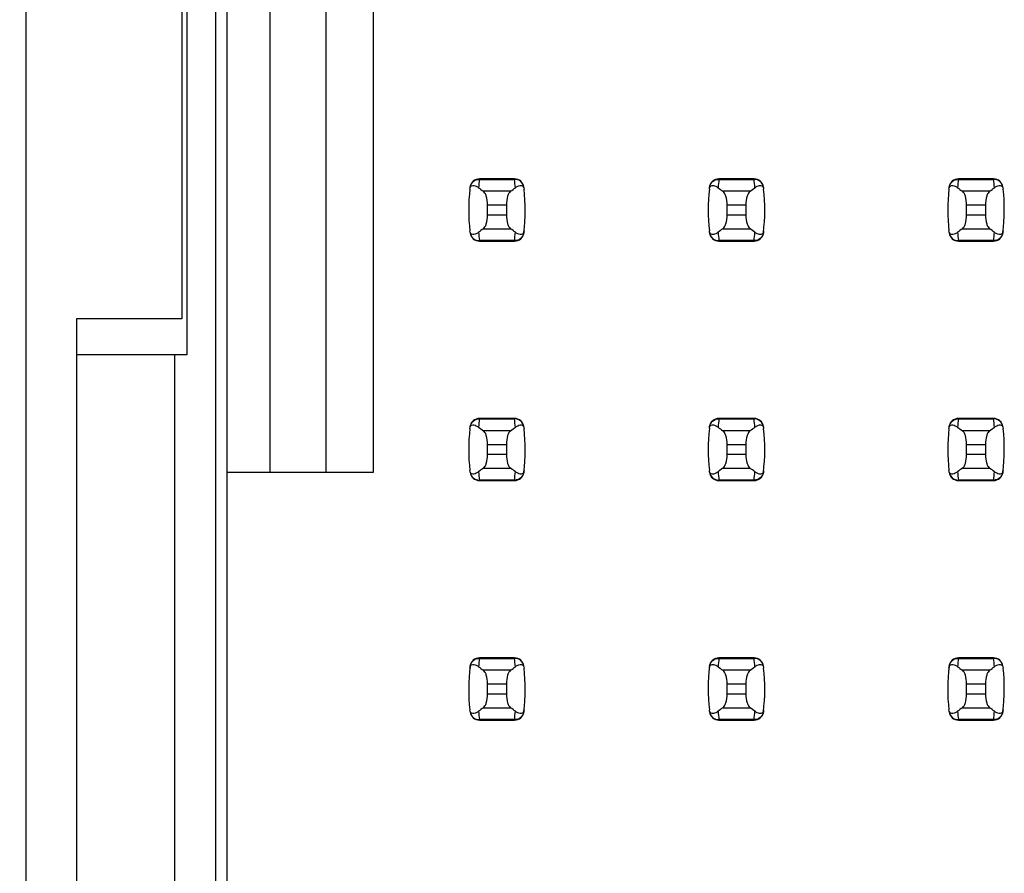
# Model space of a CAD drawing. Header units: inches. Extents: x 0 to 34, y 0 to 22.
# Tile 7 of 36: x 5.1 to 5.9, y 9.3 to 10. Entities that reach past the tile are written whole.
import ezdxf

# ---------------------------------------------------------------- set-up
doc = ezdxf.new("R2010")
doc.units = ezdxf.units.IN
doc.header["$LTSCALE"] = 1.87
doc.header["$MEASUREMENT"] = 0
doc.layers.get('0').update_dxf_attribs({"linetype": 'CONTINUOUS'})
doc.layers.add('DIMENSIONS', color=7, linetype='CONTINUOUS')
doc.styles.get("Standard").update_dxf_attribs({"font": 'txt', "width": 0.8})
doc.dimstyles.new('DIMSTYLE_2', dxfattribs={"dimtxt": 0.125, "dimasz": 0.18, "dimexe": 0.125, "dimexo": 0.0625, "dimgap": 0.03125, "dimtad": 0, "dimtih": 1, "dimtoh": 1, "dimlfac": 0.5, "dimzin": 4, "dimdsep": 46, "dimtxsty": 'STANDARD', "dimblk": '_FILLED', "dimblk1": '_FILLED', "dimblk2": '_FILLED', "dimcen": 0.09, "dimadec": 0, "dimazin": 0, "dimtp": 0.01, "dimtm": 0.01, "dimtfac": 1, "dimtofl": 0, "dimtmove": 0, "dimatfit": 3, "dimldrblk": '_FILLED', "dimfxl": 1, "dimtolj": 1, "dimtzin": 4, "dimarcsym": 0})

# ---------------------------------------------------------------- blocks, each defined once
blk = doc.blocks.new('*D24')
at = {"layer": 'DIMENSIONS', "color": 2, "linetype": 'CONTINUOUS'}
blk.add_line((5.13744, 14.82843), (4.29035, 14.82843), dxfattribs=at)
at = {"layer": 'DIMENSIONS', "color": 2, "linetype": 'CONTINUOUS', "insert": (4.22785, 14.89093), "char_height": 0.125, "width": 1.225, "attachment_point": 3, "line_spacing_factor": 0.9}
blk.add_mtext('4.15{\\Ftxt.shx;\\W1.000000;\\H0.125000; }[105.4]', dxfattribs=at)
blk = doc.blocks.new('_FILLED')
at = {"color": 0, "linetype": 'BYBLOCK'}
blk.add_solid([(0, 0), (-1, 0.1736), (-1, -0.1736)], dxfattribs=at)

msp = doc.modelspace()

# ---------------------------------------------------------------- linework, layer by layer
at = {"color": 7, "linetype": 'CONTINUOUS'}
for p, q in [((5.06594, 6.34843), (5.06594, 16.35643)), ((5.22394, 14.82843), (5.22394, 7.87443)), ((5.23376, 7.90854), (5.23376, 14.79831)), ((5.2692, 10.47232), (5.2692, 9.63453)), ((5.31644, 9.63453), (5.31644, 10.47232)), ((5.35581, 9.63453), (5.35581, 10.47232)), ((5.19994, 10.37243), (5.19994, 9.73243)), ((5.19594, 10.34243), (5.19594, 9.76243)), ((5.44431, 9.87941), (5.4443, 9.87901)), ((5.4443, 9.87901), (5.47362, 9.87901)), ((5.47361, 9.87941), (5.44431, 9.87941)), ((5.47362, 9.87901), (5.47361, 9.87941)), ((5.64431, 9.87941), (5.6443, 9.87901)), ((5.6443, 9.87901), (5.67362, 9.87901)), ((5.67361, 9.87941), (5.64431, 9.87941)), ((5.67362, 9.87901), (5.67361, 9.87941)), ((5.84431, 9.87941), (5.8443, 9.87901)), ((5.8443, 9.87901), (5.87362, 9.87901)), ((5.87361, 9.87941), (5.84431, 9.87941)), ((5.87362, 9.87901), (5.87361, 9.87941)), ((5.47032, 9.8691), (5.4476, 9.8691)), ((5.67032, 9.8691), (5.6476, 9.8691)), ((5.87032, 9.8691), (5.8476, 9.8691)), ((5.45109, 9.85769), (5.46683, 9.85769)), ((5.45109, 9.84916), (5.45109, 9.85769)), ((5.46683, 9.85769), (5.46683, 9.84916)), ((5.65109, 9.85769), (5.66683, 9.85769)), ((5.65109, 9.84916), (5.65109, 9.85769)), ((5.66683, 9.85769), (5.66683, 9.84916)), ((5.85109, 9.85769), (5.86683, 9.85769)), ((5.85109, 9.84916), (5.85109, 9.85769)), ((5.86683, 9.85769), (5.86683, 9.84916)), ((5.46683, 9.84916), (5.45109, 9.84916)), ((5.66683, 9.84916), (5.65109, 9.84916)), ((5.86683, 9.84916), (5.85109, 9.84916)), ((5.4476, 9.83776), (5.47032, 9.83776)), ((5.6476, 9.83776), (5.67032, 9.83776)), ((5.8476, 9.83776), (5.87032, 9.83776)), ((5.47362, 9.82784), (5.4443, 9.82784)), ((5.4443, 9.82784), (5.44431, 9.82744)), ((5.44431, 9.82744), (5.47361, 9.82744)), ((5.47361, 9.82744), (5.47362, 9.82784)), ((5.67362, 9.82784), (5.6443, 9.82784)), ((5.6443, 9.82784), (5.64431, 9.82744)), ((5.64431, 9.82744), (5.67361, 9.82744)), ((5.67361, 9.82744), (5.67362, 9.82784)), ((5.87362, 9.82784), (5.8443, 9.82784)), ((5.8443, 9.82784), (5.84431, 9.82744)), ((5.84431, 9.82744), (5.87361, 9.82744)), ((5.87361, 9.82744), (5.87362, 9.82784)), ((5.19594, 9.76243), (5.10794, 9.76243)), ((5.10794, 9.76243), (5.10794, 9.14243)), ((5.19994, 9.73243), (5.10794, 9.73243)), ((5.18994, 9.17243), (5.18994, 9.73243)), ((5.44431, 9.67941), (5.4443, 9.67901)), ((5.4443, 9.67901), (5.47362, 9.67901)), ((5.47361, 9.67941), (5.44431, 9.67941)), ((5.47362, 9.67901), (5.47361, 9.67941)), ((5.64431, 9.67941), (5.6443, 9.67901)), ((5.6443, 9.67901), (5.67362, 9.67901)), ((5.67361, 9.67941), (5.64431, 9.67941)), ((5.67362, 9.67901), (5.67361, 9.67941)), ((5.84431, 9.67941), (5.8443, 9.67901)), ((5.8443, 9.67901), (5.87362, 9.67901)), ((5.87361, 9.67941), (5.84431, 9.67941)), ((5.87362, 9.67901), (5.87361, 9.67941)), ((5.47032, 9.6691), (5.4476, 9.6691)), ((5.67032, 9.6691), (5.6476, 9.6691)), ((5.87032, 9.6691), (5.8476, 9.6691)), ((5.45109, 9.65769), (5.46683, 9.65769)), ((5.45109, 9.64916), (5.45109, 9.65769)), ((5.46683, 9.65769), (5.46683, 9.64916)), ((5.65109, 9.65769), (5.66683, 9.65769)), ((5.65109, 9.64916), (5.65109, 9.65769)), ((5.66683, 9.65769), (5.66683, 9.64916)), ((5.85109, 9.65769), (5.86683, 9.65769)), ((5.85109, 9.64916), (5.85109, 9.65769)), ((5.86683, 9.65769), (5.86683, 9.64916)), ((5.46683, 9.64916), (5.45109, 9.64916)), ((5.66683, 9.64916), (5.65109, 9.64916)), ((5.86683, 9.64916), (5.85109, 9.64916)), ((5.4476, 9.63776), (5.47032, 9.63776)), ((5.6476, 9.63776), (5.67032, 9.63776)), ((5.8476, 9.63776), (5.87032, 9.63776)), ((5.23376, 9.63453), (5.35581, 9.63453)), ((5.47362, 9.62784), (5.4443, 9.62784)), ((5.4443, 9.62784), (5.44431, 9.62744)), ((5.44431, 9.62744), (5.47361, 9.62744)), ((5.47361, 9.62744), (5.47362, 9.62784)), ((5.67362, 9.62784), (5.6443, 9.62784)), ((5.6443, 9.62784), (5.64431, 9.62744)), ((5.64431, 9.62744), (5.67361, 9.62744)), ((5.67361, 9.62744), (5.67362, 9.62784)), ((5.87362, 9.62784), (5.8443, 9.62784)), ((5.8443, 9.62784), (5.84431, 9.62744)), ((5.84431, 9.62744), (5.87361, 9.62744)), ((5.87361, 9.62744), (5.87362, 9.62784)), ((5.44431, 9.47941), (5.4443, 9.47901)), ((5.47361, 9.47941), (5.44431, 9.47941)), ((5.47362, 9.47901), (5.47361, 9.47941)), ((5.64431, 9.47941), (5.6443, 9.47901)), ((5.67361, 9.47941), (5.64431, 9.47941)), ((5.67362, 9.47901), (5.67361, 9.47941)), ((5.84431, 9.47941), (5.8443, 9.47901)), ((5.87361, 9.47941), (5.84431, 9.47941)), ((5.87362, 9.47901), (5.87361, 9.47941)), ((5.4443, 9.47901), (5.47362, 9.47901)), ((5.6443, 9.47901), (5.67362, 9.47901)), ((5.8443, 9.47901), (5.87362, 9.47901)), ((5.47032, 9.4691), (5.4476, 9.4691)), ((5.67032, 9.4691), (5.6476, 9.4691)), ((5.87032, 9.4691), (5.8476, 9.4691)), ((5.45109, 9.45769), (5.46683, 9.45769)), ((5.45109, 9.44916), (5.45109, 9.45769)), ((5.46683, 9.45769), (5.46683, 9.44916)), ((5.65109, 9.45769), (5.66683, 9.45769)), ((5.65109, 9.44916), (5.65109, 9.45769)), ((5.66683, 9.45769), (5.66683, 9.44916)), ((5.85109, 9.45769), (5.86683, 9.45769)), ((5.85109, 9.44916), (5.85109, 9.45769)), ((5.86683, 9.45769), (5.86683, 9.44916)), ((5.46683, 9.44916), (5.45109, 9.44916)), ((5.66683, 9.44916), (5.65109, 9.44916)), ((5.86683, 9.44916), (5.85109, 9.44916)), ((5.4476, 9.43776), (5.47032, 9.43776)), ((5.6476, 9.43776), (5.67032, 9.43776)), ((5.8476, 9.43776), (5.87032, 9.43776)), ((5.47362, 9.42784), (5.4443, 9.42784)), ((5.4443, 9.42784), (5.44431, 9.42744)), ((5.44431, 9.42744), (5.47361, 9.42744)), ((5.47361, 9.42744), (5.47362, 9.42784)), ((5.67362, 9.42784), (5.6443, 9.42784)), ((5.6443, 9.42784), (5.64431, 9.42744)), ((5.64431, 9.42744), (5.67361, 9.42744)), ((5.67361, 9.42744), (5.67362, 9.42784)), ((5.87362, 9.42784), (5.8443, 9.42784)), ((5.8443, 9.42784), (5.84431, 9.42744)), ((5.84431, 9.42744), (5.87361, 9.42744)), ((5.87361, 9.42744), (5.87362, 9.42784))]:
    msp.add_line(p, q, dxfattribs=at)
for centre, radius, start, end in [((5.44431, 9.87154), 0.00787, 90, 173.04714), ((5.59284, 9.86103), 0.14963, 173.09909, 175.79439), ((5.47361, 9.87154), 0.00787, 6.95286, 90), ((5.32508, 9.86103), 0.14963, 4.20561, 6.90091), ((5.64431, 9.87154), 0.00787, 90, 173.04714), ((5.79284, 9.86103), 0.14963, 173.09909, 175.79439), ((5.67361, 9.87154), 0.00787, 6.95286, 90), ((5.52508, 9.86103), 0.14963, 4.20561, 6.90091), ((5.84431, 9.87154), 0.00787, 90, 173.04714), ((5.99284, 9.86103), 0.14963, 173.09909, 175.79439), ((5.87361, 9.87154), 0.00787, 6.95286, 90), ((5.72508, 9.86103), 0.14963, 4.20561, 6.90091), ((5.59282, 9.85343), 0.15748, 173.62876, 186.37124), ((5.3251, 9.85343), 0.15748, 353.0989, 6.37124), ((5.79282, 9.85343), 0.15748, 173.62876, 186.37124), ((5.5251, 9.85343), 0.15748, 353.0989, 6.37124), ((5.99282, 9.85343), 0.15748, 173.62876, 186.37124), ((5.7251, 9.85343), 0.15748, 353.0989, 6.37124), ((5.44431, 9.83532), 0.00787, 186.95286, 270), ((5.59284, 9.84582), 0.14963, 184.20561, 186.90091), ((5.47361, 9.83532), 0.00787, 270, 353.04714), ((5.32508, 9.84582), 0.14963, 353.09909, 355.79439), ((5.64431, 9.83532), 0.00787, 186.95286, 270), ((5.79284, 9.84582), 0.14963, 184.20561, 186.90091), ((5.67361, 9.83532), 0.00787, 270, 353.04714), ((5.52508, 9.84582), 0.14963, 353.09909, 355.79439), ((5.84431, 9.83532), 0.00787, 186.95286, 270), ((5.99284, 9.84582), 0.14963, 184.20561, 186.90091), ((5.87361, 9.83532), 0.00787, 270, 353.04714), ((5.72508, 9.84582), 0.14963, 353.09909, 355.79439), ((5.44431, 9.67154), 0.00787, 90, 173.04714), ((5.59284, 9.66103), 0.14963, 173.09909, 175.79439), ((5.47361, 9.67154), 0.00787, 6.95286, 90), ((5.32508, 9.66103), 0.14963, 4.20561, 6.90091), ((5.64431, 9.67154), 0.00787, 90, 173.04714), ((5.79284, 9.66103), 0.14963, 173.09909, 175.79439), ((5.67361, 9.67154), 0.00787, 6.95286, 90), ((5.52508, 9.66103), 0.14963, 4.20561, 6.90091), ((5.84431, 9.67154), 0.00787, 90, 173.04714), ((5.99284, 9.66103), 0.14963, 173.09909, 175.79439), ((5.87361, 9.67154), 0.00787, 6.95286, 90), ((5.72508, 9.66103), 0.14963, 4.20561, 6.90091), ((5.59282, 9.65343), 0.15748, 173.62876, 186.37124), ((5.3251, 9.65343), 0.15748, 353.0989, 6.37124), ((5.79282, 9.65343), 0.15748, 173.62876, 186.37124), ((5.5251, 9.65343), 0.15748, 353.0989, 6.37124), ((5.99282, 9.65343), 0.15748, 173.62876, 186.37124), ((5.7251, 9.65343), 0.15748, 353.0989, 6.37124), ((5.44431, 9.63532), 0.00787, 186.95286, 270), ((5.59284, 9.64582), 0.14963, 184.20561, 186.90091), ((5.47361, 9.63532), 0.00787, 270, 353.04714), ((5.32508, 9.64582), 0.14963, 353.09909, 355.79439), ((5.64431, 9.63532), 0.00787, 186.95286, 270), ((5.79284, 9.64582), 0.14963, 184.20561, 186.90091), ((5.67361, 9.63532), 0.00787, 270, 353.04714), ((5.52508, 9.64582), 0.14963, 353.09909, 355.79439), ((5.84431, 9.63532), 0.00787, 186.95286, 270), ((5.99284, 9.64582), 0.14963, 184.20561, 186.90091), ((5.87361, 9.63532), 0.00787, 270, 353.04714), ((5.72508, 9.64582), 0.14963, 353.09909, 355.79439), ((5.44431, 9.47154), 0.00787, 90, 173.04714), ((5.47361, 9.47154), 0.00787, 6.95286, 90), ((5.64431, 9.47154), 0.00787, 90, 173.04714), ((5.67361, 9.47154), 0.00787, 6.95286, 90), ((5.84431, 9.47154), 0.00787, 90, 173.04714), ((5.87361, 9.47154), 0.00787, 6.95286, 90), ((5.59282, 9.45343), 0.15748, 173.0989, 186.37124), ((5.59284, 9.46103), 0.14963, 173.09909, 175.79439), ((5.32508, 9.46103), 0.14963, 4.20561, 6.90091), ((5.79282, 9.45343), 0.15748, 173.0989, 186.37124), ((5.79284, 9.46103), 0.14963, 173.09909, 175.79439), ((5.52508, 9.46103), 0.14963, 4.20561, 6.90091), ((5.99282, 9.45343), 0.15748, 173.0989, 186.37124), ((5.99284, 9.46103), 0.14963, 173.09909, 175.79439), ((5.72508, 9.46103), 0.14963, 4.20561, 6.90091), ((5.3251, 9.45343), 0.15748, 353.0989, 6.37124), ((5.5251, 9.45343), 0.15748, 353.0989, 6.37124), ((5.7251, 9.45343), 0.15748, 353.0989, 6.37124), ((5.44431, 9.43532), 0.00787, 186.95286, 270), ((5.59284, 9.44582), 0.14963, 184.20561, 186.90091), ((5.47361, 9.43532), 0.00787, 270, 353.04714), ((5.32508, 9.44582), 0.14963, 353.09909, 355.79439), ((5.64431, 9.43532), 0.00787, 186.95286, 270), ((5.79284, 9.44582), 0.14963, 184.20561, 186.90091), ((5.67361, 9.43532), 0.00787, 270, 353.04714), ((5.52508, 9.44582), 0.14963, 353.09909, 355.79439), ((5.84431, 9.43532), 0.00787, 186.95286, 270), ((5.99284, 9.44582), 0.14963, 184.20561, 186.90091), ((5.87361, 9.43532), 0.00787, 270, 353.04714), ((5.72508, 9.44582), 0.14963, 353.09909, 355.79439)]:
    msp.add_arc(centre, radius, start, end, dxfattribs=at)
for centre, start_param, end_param in [((5.8151, 9.90694), -2.804032, -2.774684), ((5.10282, 9.90694), -0.366909, -0.33756), ((6.0151, 9.90694), -2.804032, -2.774684), ((5.30282, 9.90694), -0.366909, -0.33756), ((6.2151, 9.90694), -2.804032, -2.774684), ((5.50282, 9.90694), -0.366909, -0.33756), ((5.8151, 9.79991), 2.774684, 2.804032), ((5.10282, 9.79991), 0.33756, 0.366909), ((6.0151, 9.79991), 2.774684, 2.804032), ((5.30282, 9.79991), 0.33756, 0.366909), ((6.2151, 9.79991), 2.774684, 2.804032), ((5.50282, 9.79991), 0.33756, 0.366909), ((5.8151, 9.70694), -2.804032, -2.774684), ((5.10282, 9.70694), -0.366909, -0.33756), ((6.0151, 9.70694), -2.804032, -2.774684), ((5.30282, 9.70694), -0.366909, -0.33756), ((6.2151, 9.70694), -2.804032, -2.774684), ((5.50282, 9.70694), -0.366909, -0.33756), ((5.8151, 9.59991), 2.774684, 2.804032), ((5.10282, 9.59991), 0.33756, 0.366909), ((6.0151, 9.59991), 2.774684, 2.804032), ((5.30282, 9.59991), 0.33756, 0.366909), ((6.2151, 9.59991), 2.774684, 2.804032), ((5.50282, 9.59991), 0.33756, 0.366909), ((5.8151, 9.50694), -2.804032, -2.774684), ((5.10282, 9.50694), -0.366909, -0.33756), ((6.0151, 9.50694), -2.804032, -2.774684), ((5.30282, 9.50694), -0.366909, -0.33756), ((6.2151, 9.50694), -2.804032, -2.774684), ((5.50282, 9.50694), -0.366909, -0.33756), ((5.8151, 9.39991), 2.774684, 2.804032), ((5.10282, 9.39991), 0.33756, 0.366909), ((6.0151, 9.39991), 2.774684, 2.804032), ((5.30282, 9.39991), 0.33756, 0.366909), ((6.2151, 9.39991), 2.774684, 2.804032), ((5.50282, 9.39991), 0.33756, 0.366909)]:
    msp.add_ellipse(centre, major_axis=(0.3937, 0), ratio=0.267949, start_param=start_param, end_param=end_param, dxfattribs=at)
for points, knots in [([(5.43631, 9.8709), (5.43639, 9.8716), (5.43665, 9.87273), (5.43797, 9.87393), (5.43978, 9.87405), (5.44175, 9.87329), (5.44299, 9.87248), (5.44361, 9.872)], [0, 0, 0, 0, 0.221573, 0.342081, 0.537638, 0.75178, 1, 1, 1, 1]), ([(5.43648, 9.87235), (5.4367, 9.87415), (5.43862, 9.87773), (5.44244, 9.87902), (5.4443, 9.87901)], [0, 0, 0, 0, 0.49418, 1, 1, 1, 1]), ([(5.48144, 9.87235), (5.48122, 9.87415), (5.4793, 9.87773), (5.47548, 9.87902), (5.47362, 9.87901)], [0, 0, 0, 0, 0.49418, 1, 1, 1, 1]), ([(5.47431, 9.872), (5.47493, 9.87248), (5.47617, 9.87329), (5.47814, 9.87405), (5.47995, 9.87393), (5.48127, 9.87273), (5.48153, 9.8716), (5.48161, 9.8709)], [0, 0, 0, 0, 0.248219, 0.462352, 0.657907, 0.778419, 1, 1, 1, 1]), ([(5.63631, 9.8709), (5.63639, 9.8716), (5.63665, 9.87273), (5.63797, 9.87393), (5.63978, 9.87405), (5.64175, 9.87329), (5.64299, 9.87248), (5.64361, 9.872)], [0, 0, 0, 0, 0.221573, 0.342081, 0.537638, 0.75178, 1, 1, 1, 1]), ([(5.63648, 9.87235), (5.6367, 9.87415), (5.63862, 9.87773), (5.64244, 9.87902), (5.6443, 9.87901)], [0, 0, 0, 0, 0.49418, 1, 1, 1, 1]), ([(5.68144, 9.87235), (5.68122, 9.87415), (5.6793, 9.87773), (5.67548, 9.87902), (5.67362, 9.87901)], [0, 0, 0, 0, 0.49418, 1, 1, 1, 1]), ([(5.67431, 9.872), (5.67493, 9.87248), (5.67617, 9.87329), (5.67814, 9.87405), (5.67995, 9.87393), (5.68127, 9.87273), (5.68153, 9.8716), (5.68161, 9.8709)], [0, 0, 0, 0, 0.248219, 0.462352, 0.657907, 0.778419, 1, 1, 1, 1]), ([(5.83631, 9.8709), (5.83639, 9.8716), (5.83665, 9.87273), (5.83797, 9.87393), (5.83978, 9.87405), (5.84175, 9.87329), (5.84299, 9.87248), (5.84361, 9.872)], [0, 0, 0, 0, 0.221573, 0.342081, 0.537638, 0.75178, 1, 1, 1, 1]), ([(5.83648, 9.87235), (5.8367, 9.87415), (5.83862, 9.87773), (5.84244, 9.87902), (5.8443, 9.87901)], [0, 0, 0, 0, 0.49418, 1, 1, 1, 1]), ([(5.88144, 9.87235), (5.88122, 9.87415), (5.8793, 9.87773), (5.87548, 9.87902), (5.87362, 9.87901)], [0, 0, 0, 0, 0.49418, 1, 1, 1, 1]), ([(5.87431, 9.872), (5.87493, 9.87248), (5.87617, 9.87329), (5.87814, 9.87405), (5.87995, 9.87393), (5.88127, 9.87273), (5.88153, 9.8716), (5.88161, 9.8709)], [0, 0, 0, 0, 0.248219, 0.462352, 0.657907, 0.778419, 1, 1, 1, 1]), ([(5.45109, 9.85769), (5.45109, 9.86015), (5.45069, 9.86361), (5.44916, 9.86739), (5.44815, 9.86871), (5.4476, 9.8691)], [0, 0, 0, 0, 0.604658, 0.834309, 1, 1, 1, 1]), ([(5.47032, 9.8691), (5.46977, 9.86871), (5.46876, 9.86739), (5.46723, 9.86361), (5.46683, 9.86015), (5.46683, 9.85769)], [0, 0, 0, 0, 0.165672, 0.395352, 1, 1, 1, 1]), ([(5.65109, 9.85769), (5.65109, 9.86015), (5.65069, 9.86361), (5.64916, 9.86739), (5.64815, 9.86871), (5.6476, 9.8691)], [0, 0, 0, 0, 0.604658, 0.834309, 1, 1, 1, 1]), ([(5.67032, 9.8691), (5.66977, 9.86871), (5.66876, 9.86739), (5.66723, 9.86361), (5.66683, 9.86015), (5.66683, 9.85769)], [0, 0, 0, 0, 0.165672, 0.395352, 1, 1, 1, 1]), ([(5.85109, 9.85769), (5.85109, 9.86015), (5.85069, 9.86361), (5.84916, 9.86739), (5.84815, 9.86871), (5.8476, 9.8691)], [0, 0, 0, 0, 0.604658, 0.834309, 1, 1, 1, 1]), ([(5.87032, 9.8691), (5.86977, 9.86871), (5.86876, 9.86739), (5.86723, 9.86361), (5.86683, 9.86015), (5.86683, 9.85769)], [0, 0, 0, 0, 0.165672, 0.395352, 1, 1, 1, 1]), ([(5.4476, 9.83776), (5.44815, 9.83814), (5.44916, 9.83947), (5.45069, 9.84325), (5.45109, 9.8467), (5.45109, 9.84916)], [0, 0, 0, 0, 0.165672, 0.395352, 1, 1, 1, 1]), ([(5.46683, 9.84916), (5.46683, 9.8467), (5.46723, 9.84325), (5.46876, 9.83947), (5.46977, 9.83814), (5.47032, 9.83776)], [0, 0, 0, 0, 0.604658, 0.834309, 1, 1, 1, 1]), ([(5.6476, 9.83776), (5.64815, 9.83814), (5.64916, 9.83947), (5.65069, 9.84325), (5.65109, 9.8467), (5.65109, 9.84916)], [0, 0, 0, 0, 0.165672, 0.395352, 1, 1, 1, 1]), ([(5.66683, 9.84916), (5.66683, 9.8467), (5.66723, 9.84325), (5.66876, 9.83947), (5.66977, 9.83814), (5.67032, 9.83776)], [0, 0, 0, 0, 0.604658, 0.834309, 1, 1, 1, 1]), ([(5.8476, 9.83776), (5.84815, 9.83814), (5.84916, 9.83947), (5.85069, 9.84325), (5.85109, 9.8467), (5.85109, 9.84916)], [0, 0, 0, 0, 0.165672, 0.395352, 1, 1, 1, 1]), ([(5.86683, 9.84916), (5.86683, 9.8467), (5.86723, 9.84325), (5.86876, 9.83947), (5.86977, 9.83814), (5.87032, 9.83776)], [0, 0, 0, 0, 0.604658, 0.834309, 1, 1, 1, 1]), ([(5.44361, 9.83485), (5.44299, 9.83437), (5.44175, 9.83357), (5.43978, 9.8328), (5.43797, 9.83292), (5.43665, 9.83413), (5.43639, 9.83525), (5.43631, 9.83595)], [0, 0, 0, 0, 0.248219, 0.462352, 0.657906, 0.77842, 1, 1, 1, 1]), ([(5.43648, 9.8345), (5.4367, 9.83271), (5.43862, 9.82913), (5.44244, 9.82783), (5.4443, 9.82784)], [0, 0, 0, 0, 0.49418, 1, 1, 1, 1]), ([(5.48144, 9.8345), (5.48122, 9.83271), (5.4793, 9.82913), (5.47548, 9.82783), (5.47362, 9.82784)], [0, 0, 0, 0, 0.49418, 1, 1, 1, 1]), ([(5.48161, 9.83595), (5.48153, 9.83525), (5.48127, 9.83413), (5.47995, 9.83292), (5.47814, 9.8328), (5.47617, 9.83357), (5.47493, 9.83437), (5.47431, 9.83485)], [0, 0, 0, 0, 0.221528, 0.34208, 0.53764, 0.751766, 1, 1, 1, 1]), ([(5.64361, 9.83485), (5.64299, 9.83437), (5.64175, 9.83357), (5.63978, 9.8328), (5.63797, 9.83292), (5.63665, 9.83413), (5.63639, 9.83525), (5.63631, 9.83595)], [0, 0, 0, 0, 0.248219, 0.462352, 0.657906, 0.77842, 1, 1, 1, 1]), ([(5.63648, 9.8345), (5.6367, 9.83271), (5.63862, 9.82913), (5.64244, 9.82783), (5.6443, 9.82784)], [0, 0, 0, 0, 0.49418, 1, 1, 1, 1]), ([(5.68144, 9.8345), (5.68122, 9.83271), (5.6793, 9.82913), (5.67548, 9.82783), (5.67362, 9.82784)], [0, 0, 0, 0, 0.49418, 1, 1, 1, 1]), ([(5.68161, 9.83595), (5.68153, 9.83525), (5.68127, 9.83413), (5.67995, 9.83292), (5.67814, 9.8328), (5.67617, 9.83357), (5.67493, 9.83437), (5.67431, 9.83485)], [0, 0, 0, 0, 0.221528, 0.34208, 0.53764, 0.751766, 1, 1, 1, 1]), ([(5.84361, 9.83485), (5.84299, 9.83437), (5.84175, 9.83357), (5.83978, 9.8328), (5.83797, 9.83292), (5.83665, 9.83413), (5.83639, 9.83525), (5.83631, 9.83595)], [0, 0, 0, 0, 0.248219, 0.462352, 0.657906, 0.77842, 1, 1, 1, 1]), ([(5.83648, 9.8345), (5.8367, 9.83271), (5.83862, 9.82913), (5.84244, 9.82783), (5.8443, 9.82784)], [0, 0, 0, 0, 0.49418, 1, 1, 1, 1]), ([(5.88144, 9.8345), (5.88122, 9.83271), (5.8793, 9.82913), (5.87548, 9.82783), (5.87362, 9.82784)], [0, 0, 0, 0, 0.49418, 1, 1, 1, 1]), ([(5.88161, 9.83595), (5.88153, 9.83525), (5.88127, 9.83413), (5.87995, 9.83292), (5.87814, 9.8328), (5.87617, 9.83357), (5.87493, 9.83437), (5.87431, 9.83485)], [0, 0, 0, 0, 0.221528, 0.34208, 0.53764, 0.751766, 1, 1, 1, 1]), ([(5.43648, 9.67235), (5.4367, 9.67415), (5.43862, 9.67773), (5.44244, 9.67902), (5.4443, 9.67901)], [0, 0, 0, 0, 0.49418, 1, 1, 1, 1]), ([(5.48144, 9.67235), (5.48122, 9.67415), (5.4793, 9.67773), (5.47548, 9.67902), (5.47362, 9.67901)], [0, 0, 0, 0, 0.49418, 1, 1, 1, 1]), ([(5.63648, 9.67235), (5.6367, 9.67415), (5.63862, 9.67773), (5.64244, 9.67902), (5.6443, 9.67901)], [0, 0, 0, 0, 0.49418, 1, 1, 1, 1]), ([(5.68144, 9.67235), (5.68122, 9.67415), (5.6793, 9.67773), (5.67548, 9.67902), (5.67362, 9.67901)], [0, 0, 0, 0, 0.49418, 1, 1, 1, 1]), ([(5.83648, 9.67235), (5.8367, 9.67415), (5.83862, 9.67773), (5.84244, 9.67902), (5.8443, 9.67901)], [0, 0, 0, 0, 0.49418, 1, 1, 1, 1]), ([(5.88144, 9.67235), (5.88122, 9.67415), (5.8793, 9.67773), (5.87548, 9.67902), (5.87362, 9.67901)], [0, 0, 0, 0, 0.49418, 1, 1, 1, 1]), ([(5.43631, 9.6709), (5.43639, 9.6716), (5.43665, 9.67273), (5.43797, 9.67393), (5.43978, 9.67405), (5.44175, 9.67329), (5.44299, 9.67248), (5.44361, 9.672)], [0, 0, 0, 0, 0.221573, 0.342081, 0.537638, 0.75178, 1, 1, 1, 1]), ([(5.45109, 9.65769), (5.45109, 9.66015), (5.45069, 9.66361), (5.44916, 9.66739), (5.44815, 9.66871), (5.4476, 9.6691)], [0, 0, 0, 0, 0.604658, 0.834309, 1, 1, 1, 1]), ([(5.47032, 9.6691), (5.46977, 9.66871), (5.46876, 9.66739), (5.46723, 9.66361), (5.46683, 9.66015), (5.46683, 9.65769)], [0, 0, 0, 0, 0.165672, 0.395352, 1, 1, 1, 1]), ([(5.47431, 9.672), (5.47493, 9.67248), (5.47617, 9.67329), (5.47814, 9.67405), (5.47995, 9.67393), (5.48127, 9.67273), (5.48153, 9.6716), (5.48161, 9.6709)], [0, 0, 0, 0, 0.248219, 0.462352, 0.657907, 0.778419, 1, 1, 1, 1]), ([(5.63631, 9.6709), (5.63639, 9.6716), (5.63665, 9.67273), (5.63797, 9.67393), (5.63978, 9.67405), (5.64175, 9.67329), (5.64299, 9.67248), (5.64361, 9.672)], [0, 0, 0, 0, 0.221573, 0.342081, 0.537638, 0.75178, 1, 1, 1, 1]), ([(5.65109, 9.65769), (5.65109, 9.66015), (5.65069, 9.66361), (5.64916, 9.66739), (5.64815, 9.66871), (5.6476, 9.6691)], [0, 0, 0, 0, 0.604658, 0.834309, 1, 1, 1, 1]), ([(5.67032, 9.6691), (5.66977, 9.66871), (5.66876, 9.66739), (5.66723, 9.66361), (5.66683, 9.66015), (5.66683, 9.65769)], [0, 0, 0, 0, 0.165672, 0.395352, 1, 1, 1, 1]), ([(5.67431, 9.672), (5.67493, 9.67248), (5.67617, 9.67329), (5.67814, 9.67405), (5.67995, 9.67393), (5.68127, 9.67273), (5.68153, 9.6716), (5.68161, 9.6709)], [0, 0, 0, 0, 0.248219, 0.462352, 0.657907, 0.778419, 1, 1, 1, 1]), ([(5.83631, 9.6709), (5.83639, 9.6716), (5.83665, 9.67273), (5.83797, 9.67393), (5.83978, 9.67405), (5.84175, 9.67329), (5.84299, 9.67248), (5.84361, 9.672)], [0, 0, 0, 0, 0.221573, 0.342081, 0.537638, 0.75178, 1, 1, 1, 1]), ([(5.85109, 9.65769), (5.85109, 9.66015), (5.85069, 9.66361), (5.84916, 9.66739), (5.84815, 9.66871), (5.8476, 9.6691)], [0, 0, 0, 0, 0.604658, 0.834309, 1, 1, 1, 1]), ([(5.87032, 9.6691), (5.86977, 9.66871), (5.86876, 9.66739), (5.86723, 9.66361), (5.86683, 9.66015), (5.86683, 9.65769)], [0, 0, 0, 0, 0.165672, 0.395352, 1, 1, 1, 1]), ([(5.87431, 9.672), (5.87493, 9.67248), (5.87617, 9.67329), (5.87814, 9.67405), (5.87995, 9.67393), (5.88127, 9.67273), (5.88153, 9.6716), (5.88161, 9.6709)], [0, 0, 0, 0, 0.248219, 0.462352, 0.657907, 0.778419, 1, 1, 1, 1]), ([(5.4476, 9.63776), (5.44815, 9.63814), (5.44916, 9.63947), (5.45069, 9.64325), (5.45109, 9.6467), (5.45109, 9.64916)], [0, 0, 0, 0, 0.165672, 0.395352, 1, 1, 1, 1]), ([(5.46683, 9.64916), (5.46683, 9.6467), (5.46723, 9.64325), (5.46876, 9.63947), (5.46977, 9.63814), (5.47032, 9.63776)], [0, 0, 0, 0, 0.604658, 0.834309, 1, 1, 1, 1]), ([(5.6476, 9.63776), (5.64815, 9.63814), (5.64916, 9.63947), (5.65069, 9.64325), (5.65109, 9.6467), (5.65109, 9.64916)], [0, 0, 0, 0, 0.165672, 0.395352, 1, 1, 1, 1]), ([(5.66683, 9.64916), (5.66683, 9.6467), (5.66723, 9.64325), (5.66876, 9.63947), (5.66977, 9.63814), (5.67032, 9.63776)], [0, 0, 0, 0, 0.604658, 0.834309, 1, 1, 1, 1]), ([(5.8476, 9.63776), (5.84815, 9.63814), (5.84916, 9.63947), (5.85069, 9.64325), (5.85109, 9.6467), (5.85109, 9.64916)], [0, 0, 0, 0, 0.165672, 0.395352, 1, 1, 1, 1]), ([(5.86683, 9.64916), (5.86683, 9.6467), (5.86723, 9.64325), (5.86876, 9.63947), (5.86977, 9.63814), (5.87032, 9.63776)], [0, 0, 0, 0, 0.604658, 0.834309, 1, 1, 1, 1]), ([(5.44361, 9.63485), (5.44299, 9.63437), (5.44175, 9.63357), (5.43978, 9.6328), (5.43797, 9.63292), (5.43665, 9.63413), (5.43639, 9.63525), (5.43631, 9.63595)], [0, 0, 0, 0, 0.248219, 0.462352, 0.657906, 0.77842, 1, 1, 1, 1]), ([(5.48161, 9.63595), (5.48153, 9.63525), (5.48127, 9.63413), (5.47995, 9.63292), (5.47814, 9.6328), (5.47617, 9.63357), (5.47493, 9.63437), (5.47431, 9.63485)], [0, 0, 0, 0, 0.221528, 0.34208, 0.53764, 0.751766, 1, 1, 1, 1]), ([(5.64361, 9.63485), (5.64299, 9.63437), (5.64175, 9.63357), (5.63978, 9.6328), (5.63797, 9.63292), (5.63665, 9.63413), (5.63639, 9.63525), (5.63631, 9.63595)], [0, 0, 0, 0, 0.248219, 0.462352, 0.657906, 0.77842, 1, 1, 1, 1]), ([(5.68161, 9.63595), (5.68153, 9.63525), (5.68127, 9.63413), (5.67995, 9.63292), (5.67814, 9.6328), (5.67617, 9.63357), (5.67493, 9.63437), (5.67431, 9.63485)], [0, 0, 0, 0, 0.221528, 0.34208, 0.53764, 0.751766, 1, 1, 1, 1]), ([(5.84361, 9.63485), (5.84299, 9.63437), (5.84175, 9.63357), (5.83978, 9.6328), (5.83797, 9.63292), (5.83665, 9.63413), (5.83639, 9.63525), (5.83631, 9.63595)], [0, 0, 0, 0, 0.248219, 0.462352, 0.657906, 0.77842, 1, 1, 1, 1]), ([(5.88161, 9.63595), (5.88153, 9.63525), (5.88127, 9.63413), (5.87995, 9.63292), (5.87814, 9.6328), (5.87617, 9.63357), (5.87493, 9.63437), (5.87431, 9.63485)], [0, 0, 0, 0, 0.221528, 0.34208, 0.53764, 0.751766, 1, 1, 1, 1]), ([(5.43648, 9.6345), (5.4367, 9.63271), (5.43862, 9.62913), (5.44244, 9.62783), (5.4443, 9.62784)], [0, 0, 0, 0, 0.49418, 1, 1, 1, 1]), ([(5.48144, 9.6345), (5.48122, 9.63271), (5.4793, 9.62913), (5.47548, 9.62783), (5.47362, 9.62784)], [0, 0, 0, 0, 0.49418, 1, 1, 1, 1]), ([(5.63648, 9.6345), (5.6367, 9.63271), (5.63862, 9.62913), (5.64244, 9.62783), (5.6443, 9.62784)], [0, 0, 0, 0, 0.49418, 1, 1, 1, 1]), ([(5.68144, 9.6345), (5.68122, 9.63271), (5.6793, 9.62913), (5.67548, 9.62783), (5.67362, 9.62784)], [0, 0, 0, 0, 0.49418, 1, 1, 1, 1]), ([(5.83648, 9.6345), (5.8367, 9.63271), (5.83862, 9.62913), (5.84244, 9.62783), (5.8443, 9.62784)], [0, 0, 0, 0, 0.49418, 1, 1, 1, 1]), ([(5.88144, 9.6345), (5.88122, 9.63271), (5.8793, 9.62913), (5.87548, 9.62783), (5.87362, 9.62784)], [0, 0, 0, 0, 0.49418, 1, 1, 1, 1]), ([(5.43631, 9.4709), (5.43639, 9.4716), (5.43665, 9.47273), (5.43797, 9.47393), (5.43978, 9.47405), (5.44175, 9.47329), (5.44299, 9.47248), (5.44361, 9.472)], [0, 0, 0, 0, 0.221573, 0.342081, 0.537638, 0.75178, 1, 1, 1, 1]), ([(5.43648, 9.47235), (5.4367, 9.47415), (5.43862, 9.47773), (5.44244, 9.47902), (5.4443, 9.47901)], [0, 0, 0, 0, 0.49418, 1, 1, 1, 1]), ([(5.48144, 9.47235), (5.48122, 9.47415), (5.4793, 9.47773), (5.47548, 9.47902), (5.47362, 9.47901)], [0, 0, 0, 0, 0.49418, 1, 1, 1, 1]), ([(5.47431, 9.472), (5.47493, 9.47248), (5.47617, 9.47329), (5.47814, 9.47405), (5.47995, 9.47393), (5.48127, 9.47273), (5.48153, 9.4716), (5.48161, 9.4709)], [0, 0, 0, 0, 0.248219, 0.462352, 0.657907, 0.778419, 1, 1, 1, 1]), ([(5.63631, 9.4709), (5.63639, 9.4716), (5.63665, 9.47273), (5.63797, 9.47393), (5.63978, 9.47405), (5.64175, 9.47329), (5.64299, 9.47248), (5.64361, 9.472)], [0, 0, 0, 0, 0.221573, 0.342081, 0.537638, 0.75178, 1, 1, 1, 1]), ([(5.63648, 9.47235), (5.6367, 9.47415), (5.63862, 9.47773), (5.64244, 9.47902), (5.6443, 9.47901)], [0, 0, 0, 0, 0.49418, 1, 1, 1, 1]), ([(5.68144, 9.47235), (5.68122, 9.47415), (5.6793, 9.47773), (5.67548, 9.47902), (5.67362, 9.47901)], [0, 0, 0, 0, 0.49418, 1, 1, 1, 1]), ([(5.67431, 9.472), (5.67493, 9.47248), (5.67617, 9.47329), (5.67814, 9.47405), (5.67995, 9.47393), (5.68127, 9.47273), (5.68153, 9.4716), (5.68161, 9.4709)], [0, 0, 0, 0, 0.248219, 0.462352, 0.657907, 0.778419, 1, 1, 1, 1]), ([(5.83631, 9.4709), (5.83639, 9.4716), (5.83665, 9.47273), (5.83797, 9.47393), (5.83978, 9.47405), (5.84175, 9.47329), (5.84299, 9.47248), (5.84361, 9.472)], [0, 0, 0, 0, 0.221573, 0.342081, 0.537638, 0.75178, 1, 1, 1, 1]), ([(5.83648, 9.47235), (5.8367, 9.47415), (5.83862, 9.47773), (5.84244, 9.47902), (5.8443, 9.47901)], [0, 0, 0, 0, 0.49418, 1, 1, 1, 1]), ([(5.88144, 9.47235), (5.88122, 9.47415), (5.8793, 9.47773), (5.87548, 9.47902), (5.87362, 9.47901)], [0, 0, 0, 0, 0.49418, 1, 1, 1, 1]), ([(5.87431, 9.472), (5.87493, 9.47248), (5.87617, 9.47329), (5.87814, 9.47405), (5.87995, 9.47393), (5.88127, 9.47273), (5.88153, 9.4716), (5.88161, 9.4709)], [0, 0, 0, 0, 0.248219, 0.462352, 0.657907, 0.778419, 1, 1, 1, 1]), ([(5.45109, 9.45769), (5.45109, 9.46015), (5.45069, 9.46361), (5.44916, 9.46739), (5.44815, 9.46871), (5.4476, 9.4691)], [0, 0, 0, 0, 0.604658, 0.834309, 1, 1, 1, 1]), ([(5.47032, 9.4691), (5.46977, 9.46871), (5.46876, 9.46739), (5.46723, 9.46361), (5.46683, 9.46015), (5.46683, 9.45769)], [0, 0, 0, 0, 0.165672, 0.395352, 1, 1, 1, 1]), ([(5.65109, 9.45769), (5.65109, 9.46015), (5.65069, 9.46361), (5.64916, 9.46739), (5.64815, 9.46871), (5.6476, 9.4691)], [0, 0, 0, 0, 0.604658, 0.834309, 1, 1, 1, 1]), ([(5.67032, 9.4691), (5.66977, 9.46871), (5.66876, 9.46739), (5.66723, 9.46361), (5.66683, 9.46015), (5.66683, 9.45769)], [0, 0, 0, 0, 0.165672, 0.395352, 1, 1, 1, 1]), ([(5.85109, 9.45769), (5.85109, 9.46015), (5.85069, 9.46361), (5.84916, 9.46739), (5.84815, 9.46871), (5.8476, 9.4691)], [0, 0, 0, 0, 0.604658, 0.834309, 1, 1, 1, 1]), ([(5.87032, 9.4691), (5.86977, 9.46871), (5.86876, 9.46739), (5.86723, 9.46361), (5.86683, 9.46015), (5.86683, 9.45769)], [0, 0, 0, 0, 0.165672, 0.395352, 1, 1, 1, 1]), ([(5.4476, 9.43776), (5.44815, 9.43814), (5.44916, 9.43947), (5.45069, 9.44325), (5.45109, 9.4467), (5.45109, 9.44916)], [0, 0, 0, 0, 0.165672, 0.395352, 1, 1, 1, 1]), ([(5.46683, 9.44916), (5.46683, 9.4467), (5.46723, 9.44325), (5.46876, 9.43947), (5.46977, 9.43814), (5.47032, 9.43776)], [0, 0, 0, 0, 0.604658, 0.834309, 1, 1, 1, 1]), ([(5.6476, 9.43776), (5.64815, 9.43814), (5.64916, 9.43947), (5.65069, 9.44325), (5.65109, 9.4467), (5.65109, 9.44916)], [0, 0, 0, 0, 0.165672, 0.395352, 1, 1, 1, 1]), ([(5.66683, 9.44916), (5.66683, 9.4467), (5.66723, 9.44325), (5.66876, 9.43947), (5.66977, 9.43814), (5.67032, 9.43776)], [0, 0, 0, 0, 0.604658, 0.834309, 1, 1, 1, 1]), ([(5.8476, 9.43776), (5.84815, 9.43814), (5.84916, 9.43947), (5.85069, 9.44325), (5.85109, 9.4467), (5.85109, 9.44916)], [0, 0, 0, 0, 0.165672, 0.395352, 1, 1, 1, 1]), ([(5.86683, 9.44916), (5.86683, 9.4467), (5.86723, 9.44325), (5.86876, 9.43947), (5.86977, 9.43814), (5.87032, 9.43776)], [0, 0, 0, 0, 0.604658, 0.834309, 1, 1, 1, 1]), ([(5.44361, 9.43485), (5.44299, 9.43437), (5.44175, 9.43357), (5.43978, 9.4328), (5.43797, 9.43292), (5.43665, 9.43413), (5.43639, 9.43525), (5.43631, 9.43595)], [0, 0, 0, 0, 0.248219, 0.462352, 0.657906, 0.77842, 1, 1, 1, 1]), ([(5.43648, 9.4345), (5.4367, 9.43271), (5.43862, 9.42913), (5.44244, 9.42783), (5.4443, 9.42784)], [0, 0, 0, 0, 0.49418, 1, 1, 1, 1]), ([(5.48144, 9.4345), (5.48122, 9.43271), (5.4793, 9.42913), (5.47548, 9.42783), (5.47362, 9.42784)], [0, 0, 0, 0, 0.49418, 1, 1, 1, 1]), ([(5.48161, 9.43595), (5.48153, 9.43525), (5.48127, 9.43413), (5.47995, 9.43292), (5.47814, 9.4328), (5.47617, 9.43357), (5.47493, 9.43437), (5.47431, 9.43485)], [0, 0, 0, 0, 0.221528, 0.34208, 0.53764, 0.751766, 1, 1, 1, 1]), ([(5.64361, 9.43485), (5.64299, 9.43437), (5.64175, 9.43357), (5.63978, 9.4328), (5.63797, 9.43292), (5.63665, 9.43413), (5.63639, 9.43525), (5.63631, 9.43595)], [0, 0, 0, 0, 0.248219, 0.462352, 0.657906, 0.77842, 1, 1, 1, 1]), ([(5.63648, 9.4345), (5.6367, 9.43271), (5.63862, 9.42913), (5.64244, 9.42783), (5.6443, 9.42784)], [0, 0, 0, 0, 0.49418, 1, 1, 1, 1]), ([(5.68144, 9.4345), (5.68122, 9.43271), (5.6793, 9.42913), (5.67548, 9.42783), (5.67362, 9.42784)], [0, 0, 0, 0, 0.49418, 1, 1, 1, 1]), ([(5.68161, 9.43595), (5.68153, 9.43525), (5.68127, 9.43413), (5.67995, 9.43292), (5.67814, 9.4328), (5.67617, 9.43357), (5.67493, 9.43437), (5.67431, 9.43485)], [0, 0, 0, 0, 0.221528, 0.34208, 0.53764, 0.751766, 1, 1, 1, 1]), ([(5.84361, 9.43485), (5.84299, 9.43437), (5.84175, 9.43357), (5.83978, 9.4328), (5.83797, 9.43292), (5.83665, 9.43413), (5.83639, 9.43525), (5.83631, 9.43595)], [0, 0, 0, 0, 0.248219, 0.462352, 0.657906, 0.77842, 1, 1, 1, 1]), ([(5.83648, 9.4345), (5.8367, 9.43271), (5.83862, 9.42913), (5.84244, 9.42783), (5.8443, 9.42784)], [0, 0, 0, 0, 0.49418, 1, 1, 1, 1]), ([(5.88144, 9.4345), (5.88122, 9.43271), (5.8793, 9.42913), (5.87548, 9.42783), (5.87362, 9.42784)], [0, 0, 0, 0, 0.49418, 1, 1, 1, 1]), ([(5.88161, 9.43595), (5.88153, 9.43525), (5.88127, 9.43413), (5.87995, 9.43292), (5.87814, 9.4328), (5.87617, 9.43357), (5.87493, 9.43437), (5.87431, 9.43485)], [0, 0, 0, 0, 0.221528, 0.34208, 0.53764, 0.751766, 1, 1, 1, 1])]:
    msp.add_open_spline(points, degree=3, knots=knots, dxfattribs=at)

# ---------------------------------------------------------------- dimensions: what is measured, and where the dimension line sits
at = {"layer": 'DIMENSIONS', "color": 2, "linetype": 'CONTINUOUS'}
dim = msp.add_ordinate_dim(feature_location=(5.13744, 14.82843), offset=(-0.84708, 0), dtype=0, origin=(5.19994, 6.53243), dimstyle='DIMSTYLE_2', dxfattribs=at)
dim.commit()
dim.dimension.update_dxf_attribs({"geometry": '*D24', "text_midpoint": (3.61535, 14.82843)})

doc.saveas('drawing.dxf')
